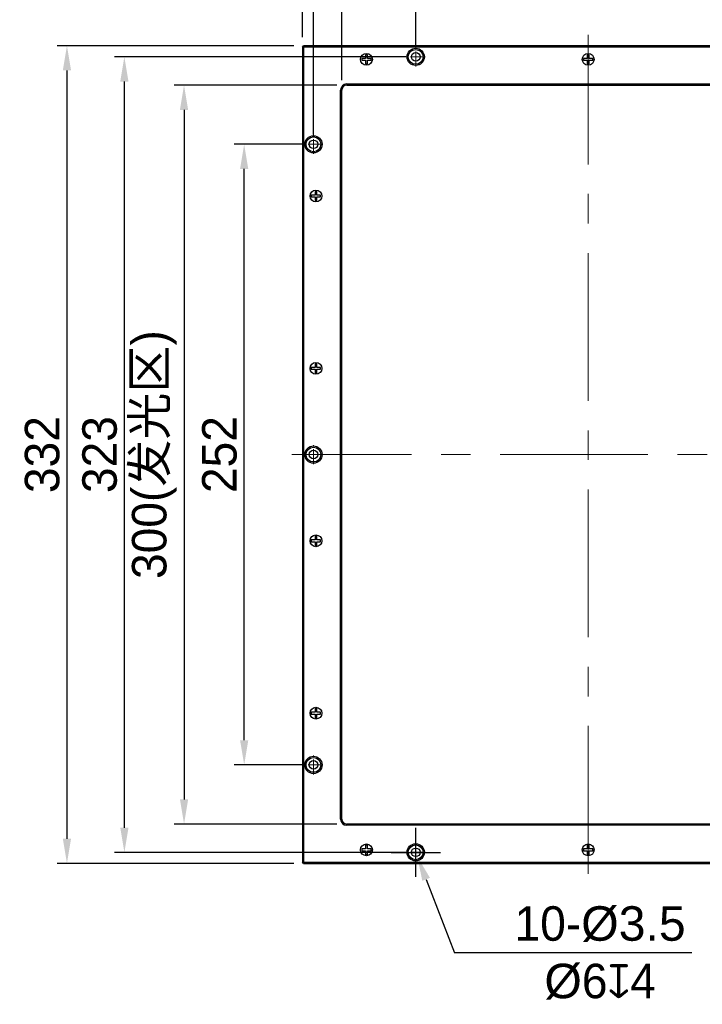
# Model space of a CAD drawing. Header units: inches. Extents: x 2991 to 3156, y -1281 to -1125.
# Tile 1 of 6: x 2991 to 3060, y -1281 to -1181. Entities that reach past the tile are written whole.
import ezdxf

# ---------------------------------------------------------------- set-up
doc = ezdxf.new("R2010")
doc.units = ezdxf.units.IN
doc.header["$LTSCALE"] = 3
doc.header["$MEASUREMENT"] = 0
doc.header["$PDSIZE"] = -5
doc.linetypes.add('CENTERX2', pattern=[4, 2.5, -0.5, 0.5, -0.5])
doc.layers.get('Defpoints').update_dxf_attribs({"lineweight": 18})
for name, color, linetype, lineweight in [('中心线', 1, 'CENTERX2', 20), ('标注', 3, 'Continuous', 25), ('粗实线', 7, 'Continuous', 30)]:
    doc.layers.add(name, color=color, linetype=linetype, lineweight=lineweight)
doc.styles.get("Standard").update_dxf_attribs({"font": '兰亭黑 GBK.TTF'})
doc.dimstyles.new('CST Standard', dxfattribs={"dimtxt": 3.5, "dimasz": 2.5, "dimexe": 1, "dimexo": 1, "dimgap": 0.6, "dimtad": 1, "dimtoh": 1, "dimdsep": 46, "dimtxsty": 'Standard', "dimcen": -2.5, "dimdle": 5, "dimadec": 1, "dimazin": 2, "dimtfac": 1, "dimtofl": 0, "dimtmove": 0, "dimatfit": 0, "dimfxl": 1, "dimtolj": 1, "dimarcsym": 0})

# ---------------------------------------------------------------- blocks, each defined once
blk = doc.blocks.new('*X0')
at = {"layer": 'Defpoints', "color": 0}
for p in [(3013.714, -1193.433), (3020.744, -1193.433), (3020.744, -1256.433)]:
    blk.add_point(p, dxfattribs=at)
at = {"layer": '标注', "color": 0, "linetype": 'Continuous', "lineweight": -2, "ltscale": 3}
for p, q in [((3019.744, -1193.433), (3012.714, -1193.433)), ((3019.744, -1256.433), (3012.714, -1256.433))]:
    blk.add_line(p, q, dxfattribs=at)
at = {"layer": '标注', "color": 9, "linetype": 'Continuous', "lineweight": -2, "ltscale": 3}
blk.add_line((3013.714, -1253.933), (3013.714, -1195.933), dxfattribs=at)
at = {"layer": '标注', "color": 9}
for points in [[(3014.131, -1195.933), (3013.297, -1195.933), (3013.714, -1193.433)], [(3013.297, -1253.933), (3014.131, -1253.933), (3013.714, -1256.433)]]:
    blk.add_solid(points, dxfattribs=at)
at = {"layer": '标注', "color": 7, "ltscale": 3, "insert": (3011.217, -1224.933), "char_height": 3.5, "attachment_point": 5, "rotation": 90}
blk.add_mtext('\\A1;252', dxfattribs=at)
blk = doc.blocks.new('*X1')
at = {"layer": 'Defpoints', "color": 0}
for p in [(3001.556, -1184.558), (3031.119, -1184.558), (3031.119, -1265.308)]:
    blk.add_point(p, dxfattribs=at)
at = {"layer": '标注', "color": 0, "linetype": 'Continuous', "lineweight": -2, "ltscale": 3}
for p, q in [((3030.119, -1184.558), (3000.556, -1184.558)), ((3030.119, -1265.308), (3000.556, -1265.308))]:
    blk.add_line(p, q, dxfattribs=at)
at = {"layer": '标注', "color": 9, "linetype": 'Continuous', "lineweight": -2, "ltscale": 3}
blk.add_line((3001.556, -1262.808), (3001.556, -1187.058), dxfattribs=at)
at = {"layer": '标注', "color": 9}
for points in [[(3001.973, -1187.058), (3001.14, -1187.058), (3001.556, -1184.558)], [(3001.14, -1262.808), (3001.973, -1262.808), (3001.556, -1265.308)]]:
    blk.add_solid(points, dxfattribs=at)
at = {"layer": '标注', "color": 7, "ltscale": 3, "insert": (2999.06, -1224.933), "char_height": 3.5, "attachment_point": 5, "rotation": 90}
blk.add_mtext('\\A1;323', dxfattribs=at)
blk = doc.blocks.new('*X2')
at = {"layer": 'Defpoints', "color": 0}
for p in [(3024.119, -1187.433), (3007.611, -1262.433), (3024.119, -1262.433)]:
    blk.add_point(p, dxfattribs=at)
at = {"layer": '标注', "color": 0, "linetype": 'Continuous', "lineweight": -2, "ltscale": 3}
for p, q in [((3023.119, -1187.433), (3006.611, -1187.433)), ((3023.119, -1262.433), (3006.611, -1262.433))]:
    blk.add_line(p, q, dxfattribs=at)
at = {"layer": '标注', "color": 9, "linetype": 'Continuous', "lineweight": -2, "ltscale": 3}
blk.add_line((3007.611, -1189.933), (3007.611, -1259.933), dxfattribs=at)
at = {"layer": '标注', "color": 9}
for points in [[(3008.028, -1189.933), (3007.194, -1189.933), (3007.611, -1187.433)], [(3007.194, -1259.933), (3008.028, -1259.933), (3007.611, -1262.433)]]:
    blk.add_solid(points, dxfattribs=at)
at = {"layer": '标注', "color": 7, "ltscale": 3, "insert": (3004.601, -1224.933), "char_height": 3.5, "attachment_point": 5, "rotation": 90}
blk.add_mtext('\\A1;300(发光区)', dxfattribs=at)
blk = doc.blocks.new('*X3')
at = {"layer": 'Defpoints', "color": 0}
for p in [(3031.119, -1178.391), (3031.119, -1184.558), (3066.119, -1184.558)]:
    blk.add_point(p, dxfattribs=at)
at = {"layer": '标注', "color": 0, "linetype": 'Continuous', "lineweight": -2, "ltscale": 3}
for p, q in [((3031.119, -1183.558), (3031.119, -1177.391)), ((3066.119, -1183.558), (3066.119, -1177.391))]:
    blk.add_line(p, q, dxfattribs=at)
at = {"layer": '标注', "color": 9, "linetype": 'Continuous', "lineweight": -2, "ltscale": 3}
blk.add_line((3063.619, -1178.391), (3033.619, -1178.391), dxfattribs=at)
at = {"layer": '标注', "color": 9}
for points in [[(3033.619, -1177.974), (3033.619, -1178.807), (3031.119, -1178.391)], [(3063.619, -1178.807), (3063.619, -1177.974), (3066.119, -1178.391)]]:
    blk.add_solid(points, dxfattribs=at)
at = {"layer": '标注', "color": 7, "ltscale": 3, "insert": (3048.414, -1175.903), "char_height": 3.5, "attachment_point": 5}
blk.add_mtext('\\A1;140', dxfattribs=at)
blk = doc.blocks.new('*X4')
at = {"layer": 'Defpoints', "color": 0}
for p in [(3076.494, -1163.021), (3020.744, -1193.433), (3076.494, -1193.433)]:
    blk.add_point(p, dxfattribs=at)
at = {"layer": '标注', "color": 0, "linetype": 'Continuous', "lineweight": -2, "ltscale": 3}
for p, q in [((3020.744, -1192.433), (3020.744, -1162.021)), ((3076.494, -1192.433), (3076.494, -1162.021))]:
    blk.add_line(p, q, dxfattribs=at)
at = {"layer": '标注', "color": 9, "linetype": 'Continuous', "lineweight": -2, "ltscale": 3}
blk.add_line((3023.244, -1163.021), (3073.994, -1163.021), dxfattribs=at)
at = {"layer": '标注', "color": 9}
for points in [[(3023.244, -1162.604), (3023.244, -1163.437), (3020.744, -1163.021)], [(3073.994, -1163.437), (3073.994, -1162.604), (3076.494, -1163.021)]]:
    blk.add_solid(points, dxfattribs=at)
at = {"layer": '标注', "color": 7, "ltscale": 3, "insert": (3048.619, -1160.524), "char_height": 3.5, "attachment_point": 5}
blk.add_mtext('\\A1;223', dxfattribs=at)
blk = doc.blocks.new('*X5')
at = {"layer": 'Defpoints', "color": 0}
for p in [(3073.619, -1171.681), (3023.619, -1187.933), (3073.619, -1187.933)]:
    blk.add_point(p, dxfattribs=at)
at = {"layer": '标注', "color": 0, "linetype": 'Continuous', "lineweight": -2, "ltscale": 3}
for p, q in [((3023.619, -1186.933), (3023.619, -1170.681)), ((3073.619, -1186.933), (3073.619, -1170.681))]:
    blk.add_line(p, q, dxfattribs=at)
at = {"layer": '标注', "color": 9, "linetype": 'Continuous', "lineweight": -2, "ltscale": 3}
blk.add_line((3026.119, -1171.681), (3071.119, -1171.681), dxfattribs=at)
at = {"layer": '标注', "color": 9}
for points in [[(3026.119, -1171.264), (3026.119, -1172.098), (3023.619, -1171.681)], [(3071.119, -1172.098), (3071.119, -1171.264), (3073.619, -1171.681)]]:
    blk.add_solid(points, dxfattribs=at)
at = {"layer": '标注', "color": 7, "ltscale": 3, "insert": (3048.619, -1168.671), "char_height": 3.5, "attachment_point": 5}
blk.add_mtext('\\A1;200(发光区)', dxfattribs=at)
blk = doc.blocks.new('*X7')
at = {"layer": 'Defpoints', "color": 0}
for p in [(3077.619, -1157.866), (3019.619, -1183.558), (3077.619, -1183.558)]:
    blk.add_point(p, dxfattribs=at)
at = {"layer": '标注', "color": 0, "linetype": 'Continuous', "lineweight": -2, "ltscale": 3}
for p, q in [((3019.619, -1182.558), (3019.619, -1156.866)), ((3077.619, -1182.558), (3077.619, -1156.866))]:
    blk.add_line(p, q, dxfattribs=at)
at = {"layer": '标注', "color": 9, "linetype": 'Continuous', "lineweight": -2, "ltscale": 3}
blk.add_line((3022.119, -1157.866), (3075.119, -1157.866), dxfattribs=at)
at = {"layer": '标注', "color": 9}
for points in [[(3022.119, -1157.449), (3022.119, -1158.282), (3019.619, -1157.866)], [(3075.119, -1158.282), (3075.119, -1157.449), (3077.619, -1157.866)]]:
    blk.add_solid(points, dxfattribs=at)
at = {"layer": '标注', "color": 7, "ltscale": 3, "insert": (3048.619, -1155.369), "char_height": 3.5, "attachment_point": 5}
blk.add_mtext('\\A1;232', dxfattribs=at)
blk = doc.blocks.new('*X8')
at = {"layer": 'Defpoints', "color": 0}
for p in [(3019.744, -1183.433), (2995.729, -1266.433), (3019.744, -1266.433)]:
    blk.add_point(p, dxfattribs=at)
at = {"layer": '标注', "color": 0, "linetype": 'Continuous', "lineweight": -2, "ltscale": 3}
for p, q in [((3018.744, -1183.433), (2994.729, -1183.433)), ((3018.744, -1266.433), (2994.729, -1266.433))]:
    blk.add_line(p, q, dxfattribs=at)
at = {"layer": '标注', "color": 9, "linetype": 'Continuous', "lineweight": -2, "ltscale": 3}
blk.add_line((2995.729, -1185.933), (2995.729, -1263.933), dxfattribs=at)
at = {"layer": '标注', "color": 9}
for points in [[(2996.146, -1185.933), (2995.312, -1185.933), (2995.729, -1183.433)], [(2995.312, -1263.933), (2996.146, -1263.933), (2995.729, -1266.433)]]:
    blk.add_solid(points, dxfattribs=at)
at = {"layer": '标注', "color": 7, "ltscale": 3, "insert": (2993.232, -1224.933), "char_height": 3.5, "attachment_point": 5, "rotation": 90}
blk.add_mtext('\\A1;332', dxfattribs=at)
blk = doc.blocks.new('*X16')
at = {"layer": 'Defpoints', "color": 0}
for p in [(3030.962, -1264.899), (3031.276, -1265.716)]:
    blk.add_point(p, dxfattribs=at)
at = {"layer": '标注', "color": 0, "linetype": 'Continuous', "ltscale": 3}
for p, q in [((3031.119, -1267.808), (3031.119, -1262.808)), ((3028.619, -1265.308), (3033.619, -1265.308))]:
    blk.add_line(p, q, dxfattribs=at)
at = {"layer": '标注', "color": 9, "linetype": 'Continuous', "lineweight": -2, "ltscale": 3}
for p in [(3032.175, -1268.049), (3059.136, -1275.516)]:
    blk.add_line(p, (3035.05, -1275.516), dxfattribs=at)
at = {"layer": '标注', "color": 9}
blk.add_solid([(3032.563, -1267.899), (3031.786, -1268.199), (3031.276, -1265.716)], dxfattribs=at)
at = {"layer": '标注', "color": 7, "ltscale": 3, "insert": (3049.829, -1275.516), "char_height": 3.5, "attachment_point": 5}
blk.add_mtext('\\A1;10-{\\A1;\\fArial|b0|i0|c134|p34;%%C3.5\\P%%C\\fFZLanTingHei-R-GBK|b0|i0|c134|p2;6\\fGDT|b1|i0|c0|p2;x\\fFZLanTingHei-R-GBK|b0|i0|c134|p2;4}', dxfattribs=at)

msp = doc.modelspace()

# ---------------------------------------------------------------- linework, layer by layer
at = {"layer": '中心线', "color": 0, "ltscale": 2}
for p, q in [((3048.6191, -1267.4767), (3048.6191, -1182.3347)), ((3078.6883, -1224.9328), (3018.5454, -1224.9328))]:
    msp.add_line(p, q, dxfattribs=at)
at = {"layer": '中心线', "color": 0, "ltscale": 0.2}
for p, q in [((3031.1191, -1185.5203), (3031.1191, -1183.5953)), ((3048.6191, -1185.4678), (3048.6191, -1184.1478)), ((3032.0816, -1184.5578), (3030.1566, -1184.5578)), ((3021.7066, -1193.4328), (3019.7816, -1193.4328)), ((3020.7441, -1194.3953), (3020.7441, -1192.4703)), ((3020.7441, -1225.8953), (3020.7441, -1223.9703)), ((3021.7066, -1224.9328), (3019.7816, -1224.9328)), ((3020.7441, -1257.3953), (3020.7441, -1255.4703)), ((3021.7066, -1256.4328), (3019.7816, -1256.4328)), ((3031.1191, -1266.2703), (3031.1191, -1264.3453)), ((3048.6191, -1265.7178), (3048.6191, -1264.3978)), ((3032.0816, -1265.3078), (3030.1566, -1265.3078))]:
    msp.add_line(p, q, dxfattribs=at)
at = {"layer": '粗实线', "color": 0}
for p, q in [((3019.6191, -1183.5578), (3019.7441, -1183.4328)), ((3077.4941, -1183.4328), (3019.7441, -1183.4328)), ((3019.6191, -1183.5578), (3019.6191, -1266.3078)), ((3019.6816, -1183.4953), (3019.7441, -1183.5578)), ((3019.7441, -1183.5578), (3019.7441, -1266.3078)), ((3077.4941, -1183.5578), (3019.7441, -1183.5578)), ((3026.0264, -1184.34), (3026.0264, -1184.715)), ((3026.2119, -1184.34), (3026.0264, -1184.34)), ((3026.2119, -1184.715), (3026.2119, -1184.34)), ((3048.5264, -1184.34), (3048.5264, -1184.715)), ((3048.7119, -1184.34), (3048.5264, -1184.34)), ((3048.7119, -1184.715), (3048.7119, -1184.34)), ((3025.6514, -1184.715), (3025.6514, -1184.9006)), ((3026.0264, -1184.715), (3025.6514, -1184.715)), ((3025.6514, -1184.9006), (3026.0264, -1184.9006)), ((3026.0264, -1184.9006), (3026.0264, -1185.2756)), ((3026.0264, -1185.2756), (3026.2119, -1185.2756)), ((3026.5869, -1184.715), (3026.2119, -1184.715)), ((3026.2119, -1185.2756), (3026.2119, -1184.9006)), ((3026.2119, -1184.9006), (3026.5869, -1184.9006)), ((3026.5869, -1184.9006), (3026.5869, -1184.715)), ((3048.1514, -1184.715), (3048.1514, -1184.9006)), ((3048.5264, -1184.715), (3048.1514, -1184.715)), ((3048.1514, -1184.9006), (3048.5264, -1184.9006)), ((3048.5264, -1184.9006), (3048.5264, -1185.2756)), ((3048.5264, -1185.2756), (3048.7119, -1185.2756)), ((3049.0869, -1184.715), (3048.7119, -1184.715)), ((3048.7119, -1185.2756), (3048.7119, -1184.9006)), ((3048.7119, -1184.9006), (3049.0869, -1184.9006)), ((3049.0869, -1184.9006), (3049.0869, -1184.715)), ((3024.1191, -1187.3078), (3024.1191, -1187.4328)), ((3024.1191, -1187.3078), (3073.1191, -1187.3078)), ((3024.1191, -1187.4328), (3073.1191, -1187.4328)), ((3023.4941, -1261.9328), (3023.4941, -1187.9328)), ((3023.4941, -1187.9328), (3023.6191, -1187.9328)), ((3023.6191, -1261.9328), (3023.6191, -1187.9328)), ((3021.0869, -1198.215), (3020.9014, -1198.215)), ((3020.9014, -1198.215), (3020.9014, -1198.59)), ((3021.0869, -1198.59), (3021.0869, -1198.215)), ((3020.9014, -1198.59), (3020.5264, -1198.59)), ((3020.5264, -1198.59), (3020.5264, -1198.7756)), ((3020.5264, -1198.7756), (3020.9014, -1198.7756)), ((3020.9014, -1198.7756), (3020.9014, -1199.1506)), ((3020.9014, -1199.1506), (3021.0869, -1199.1506)), ((3021.4619, -1198.59), (3021.0869, -1198.59)), ((3021.0869, -1198.7756), (3021.4619, -1198.7756)), ((3021.0869, -1199.1506), (3021.0869, -1198.7756)), ((3021.4619, -1198.7756), (3021.4619, -1198.59)), ((3020.9014, -1216.09), (3020.5264, -1216.09)), ((3020.5264, -1216.09), (3020.5264, -1216.2756)), ((3020.5264, -1216.2756), (3020.9014, -1216.2756)), ((3021.0869, -1215.715), (3020.9014, -1215.715)), ((3020.9014, -1215.715), (3020.9014, -1216.09)), ((3020.9014, -1216.2756), (3020.9014, -1216.6506)), ((3021.0869, -1216.09), (3021.0869, -1215.715)), ((3021.4619, -1216.09), (3021.0869, -1216.09)), ((3021.0869, -1216.2756), (3021.4619, -1216.2756)), ((3021.0869, -1216.6506), (3021.0869, -1216.2756)), ((3021.4619, -1216.2756), (3021.4619, -1216.09)), ((3020.9014, -1216.6506), (3021.0869, -1216.6506)), ((3021.0869, -1233.215), (3020.9014, -1233.215)), ((3020.9014, -1233.215), (3020.9014, -1233.59)), ((3021.0869, -1233.59), (3021.0869, -1233.215)), ((3020.9014, -1233.59), (3020.5264, -1233.59)), ((3020.5264, -1233.59), (3020.5264, -1233.7756)), ((3020.5264, -1233.7756), (3020.9014, -1233.7756)), ((3020.9014, -1233.7756), (3020.9014, -1234.1506)), ((3020.9014, -1234.1506), (3021.0869, -1234.1506)), ((3021.4619, -1233.59), (3021.0869, -1233.59)), ((3021.0869, -1233.7756), (3021.4619, -1233.7756)), ((3021.0869, -1234.1506), (3021.0869, -1233.7756)), ((3021.4619, -1233.7756), (3021.4619, -1233.59)), ((3020.9014, -1251.09), (3020.5264, -1251.09)), ((3020.5264, -1251.09), (3020.5264, -1251.2756)), ((3020.5264, -1251.2756), (3020.9014, -1251.2756)), ((3021.0869, -1250.715), (3020.9014, -1250.715)), ((3020.9014, -1250.715), (3020.9014, -1251.09)), ((3020.9014, -1251.2756), (3020.9014, -1251.6506)), ((3021.0869, -1251.09), (3021.0869, -1250.715)), ((3021.4619, -1251.09), (3021.0869, -1251.09)), ((3021.0869, -1251.2756), (3021.4619, -1251.2756)), ((3021.0869, -1251.6506), (3021.0869, -1251.2756)), ((3021.4619, -1251.2756), (3021.4619, -1251.09)), ((3020.9014, -1251.6506), (3021.0869, -1251.6506)), ((3023.4941, -1261.9328), (3023.6191, -1261.9328)), ((3073.1191, -1262.4328), (3024.1191, -1262.4328)), ((3024.1191, -1262.5578), (3024.1191, -1262.4328)), ((3073.1191, -1262.5578), (3024.1191, -1262.5578)), ((3026.0264, -1264.965), (3025.6514, -1264.965)), ((3025.6514, -1264.965), (3025.6514, -1265.1506)), ((3025.6514, -1265.1506), (3026.0264, -1265.1506)), ((3026.2119, -1264.59), (3026.0264, -1264.59)), ((3026.0264, -1264.59), (3026.0264, -1264.965)), ((3026.0264, -1265.1506), (3026.0264, -1265.5256)), ((3026.2119, -1264.965), (3026.2119, -1264.59)), ((3026.5869, -1264.965), (3026.2119, -1264.965)), ((3026.2119, -1265.1506), (3026.5869, -1265.1506)), ((3026.2119, -1265.5256), (3026.2119, -1265.1506)), ((3026.5869, -1265.1506), (3026.5869, -1264.965)), ((3048.5264, -1264.965), (3048.1514, -1264.965)), ((3048.1514, -1264.965), (3048.1514, -1265.1506)), ((3048.1514, -1265.1506), (3048.5264, -1265.1506)), ((3048.7119, -1264.59), (3048.5264, -1264.59)), ((3048.5264, -1264.59), (3048.5264, -1264.965)), ((3048.5264, -1265.1506), (3048.5264, -1265.5256)), ((3048.7119, -1264.965), (3048.7119, -1264.59)), ((3049.0869, -1264.965), (3048.7119, -1264.965)), ((3048.7119, -1265.1506), (3049.0869, -1265.1506)), ((3048.7119, -1265.5256), (3048.7119, -1265.1506)), ((3049.0869, -1265.1506), (3049.0869, -1264.965)), ((3019.7441, -1266.4328), (3019.6191, -1266.3078)), ((3019.6816, -1266.3703), (3019.7441, -1266.3078)), ((3019.7441, -1266.3078), (3077.4941, -1266.3078)), ((3026.0264, -1265.5256), (3026.2119, -1265.5256)), ((3048.5264, -1265.5256), (3048.7119, -1265.5256)), ((3019.7441, -1266.4328), (3077.4941, -1266.4328))]:
    msp.add_line(p, q, dxfattribs=at)
for centre, radius in [((3026.1191, -1184.8078), 0.6), ((3026.1191, -1184.8078), 0.6), ((3031.1191, -1184.5578), 0.875), ((3031.1191, -1184.5578), 0.75), ((3031.1191, -1184.5578), 0.4375), ((3048.6191, -1184.8078), 0.6), ((3048.6191, -1184.8078), 0.6), ((3020.7441, -1193.4328), 0.875), ((3020.7441, -1193.4328), 0.75), ((3020.7441, -1193.4328), 0.4375), ((3020.9941, -1198.6828), 0.6), ((3020.9941, -1198.6828), 0.6), ((3020.9941, -1216.1828), 0.6), ((3020.9941, -1216.1828), 0.6), ((3020.7441, -1224.9328), 0.875), ((3020.7441, -1224.9328), 0.75), ((3020.7441, -1224.9328), 0.4375), ((3020.9941, -1233.6828), 0.6), ((3020.9941, -1233.6828), 0.6), ((3020.9941, -1251.1828), 0.6), ((3020.9941, -1251.1828), 0.6), ((3020.7441, -1256.4328), 0.875), ((3020.7441, -1256.4328), 0.75), ((3020.7441, -1256.4328), 0.4375), ((3026.1191, -1265.0578), 0.6), ((3026.1191, -1265.0578), 0.6), ((3031.1191, -1265.3078), 0.875), ((3031.1191, -1265.3078), 0.75), ((3031.1191, -1265.3078), 0.4375), ((3048.6191, -1265.0578), 0.6), ((3048.6191, -1265.0578), 0.6)]:
    msp.add_circle(centre, radius, dxfattribs=at)
for centre, radius, start, end in [((3026.1191, -1184.8078), 0.475, 100.000662, 101.264122), ((3026.1191, -1184.8078), 0.475, 78.735878, 79.999338), ((3048.6191, -1184.8078), 0.475, 100.000662, 101.264122), ((3048.6191, -1184.8078), 0.475, 78.735878, 79.999338), ((3026.1191, -1184.8078), 0.475, 168.735878, 169.999338), ((3026.1191, -1184.8078), 0.475, 190.000662, 191.264122), ((3026.1191, -1184.8078), 0.475, 258.735878, 259.999338), ((3026.1191, -1184.8078), 0.475, 280.000662, 281.264122), ((3026.1191, -1184.8078), 0.475, 10.000662, 11.264122), ((3026.1191, -1184.8078), 0.475, 348.735878, 349.999338), ((3048.6191, -1184.8078), 0.475, 168.735878, 169.999338), ((3048.6191, -1184.8078), 0.475, 190.000662, 191.264122), ((3048.6191, -1184.8078), 0.475, 258.735878, 259.999338), ((3048.6191, -1184.8078), 0.475, 280.000662, 281.264122), ((3048.6191, -1184.8078), 0.475, 10.000662, 11.264122), ((3048.6191, -1184.8078), 0.475, 348.735878, 349.999338), ((3024.1191, -1187.9328), 0.625, 90, 180), ((3024.1191, -1187.9328), 0.5, 90, 180), ((3020.9941, -1198.6828), 0.475, 100.000662, 101.264122), ((3020.9941, -1198.6828), 0.475, 78.735878, 79.999338), ((3020.9941, -1198.6828), 0.475, 168.735878, 169.999338), ((3020.9941, -1198.6828), 0.475, 190.000662, 191.264122), ((3020.9941, -1198.6828), 0.475, 258.735878, 259.999338), ((3020.9941, -1198.6828), 0.475, 280.000662, 281.264122), ((3020.9941, -1198.6828), 0.475, 10.000662, 11.264122), ((3020.9941, -1198.6828), 0.475, 348.735878, 349.999338), ((3020.9941, -1216.1828), 0.475, 168.735878, 169.999338), ((3020.9941, -1216.1828), 0.475, 190.000662, 191.264122), ((3020.9941, -1216.1828), 0.475, 100.000662, 101.264122), ((3020.9941, -1216.1828), 0.475, 78.735878, 79.999338), ((3020.9941, -1216.1828), 0.475, 10.000662, 11.264122), ((3020.9941, -1216.1828), 0.475, 348.735878, 349.999338), ((3020.9941, -1216.1828), 0.475, 258.735878, 259.999338), ((3020.9941, -1216.1828), 0.475, 280.000662, 281.264122), ((3020.9941, -1233.6828), 0.475, 100.000662, 101.264122), ((3020.9941, -1233.6828), 0.475, 78.735878, 79.999338), ((3020.9941, -1233.6828), 0.475, 168.735878, 169.999338), ((3020.9941, -1233.6828), 0.475, 190.000662, 191.264122), ((3020.9941, -1233.6828), 0.475, 258.735878, 259.999338), ((3020.9941, -1233.6828), 0.475, 280.000662, 281.264122), ((3020.9941, -1233.6828), 0.475, 10.000662, 11.264122), ((3020.9941, -1233.6828), 0.475, 348.735878, 349.999338), ((3020.9941, -1251.1828), 0.475, 168.735878, 169.999338), ((3020.9941, -1251.1828), 0.475, 190.000662, 191.264122), ((3020.9941, -1251.1828), 0.475, 100.000662, 101.264122), ((3020.9941, -1251.1828), 0.475, 78.735878, 79.999338), ((3020.9941, -1251.1828), 0.475, 10.000662, 11.264122), ((3020.9941, -1251.1828), 0.475, 348.735878, 349.999338), ((3020.9941, -1251.1828), 0.475, 258.735878, 259.999338), ((3020.9941, -1251.1828), 0.475, 280.000662, 281.264122), ((3024.1191, -1261.9328), 0.625, 180, 270), ((3024.1191, -1261.9328), 0.5, 180, 270), ((3026.1191, -1265.0578), 0.475, 168.735878, 169.999338), ((3026.1191, -1265.0578), 0.475, 190.000662, 191.264122), ((3026.1191, -1265.0578), 0.475, 100.000662, 101.264122), ((3026.1191, -1265.0578), 0.475, 78.735878, 79.999338), ((3026.1191, -1265.0578), 0.475, 10.000662, 11.264122), ((3026.1191, -1265.0578), 0.475, 348.735878, 349.999338), ((3048.6191, -1265.0578), 0.475, 168.735878, 169.999338), ((3048.6191, -1265.0578), 0.475, 190.000662, 191.264122), ((3048.6191, -1265.0578), 0.475, 100.000662, 101.264122), ((3048.6191, -1265.0578), 0.475, 78.735878, 79.999338), ((3048.6191, -1265.0578), 0.475, 10.000662, 11.264122), ((3048.6191, -1265.0578), 0.475, 348.735878, 349.999338), ((3026.1191, -1265.0578), 0.475, 258.735878, 259.999338), ((3026.1191, -1265.0578), 0.475, 280.000662, 281.264122), ((3048.6191, -1265.0578), 0.475, 258.735878, 259.999338), ((3048.6191, -1265.0578), 0.475, 280.000662, 281.264122)]:
    msp.add_arc(centre, radius, start, end, dxfattribs=at)

# ---------------------------------------------------------------- dimensions: what is measured, and where the dimension line sits
at = {"layer": '标注', "color": 0, "ltscale": 3}
for base, p1, p2, picture, middle in [((3077.6191, -1157.8656), (3019.6191, -1183.5578), (3077.6191, -1183.5578), '*X7', (3048.6191, -1157.8656)), ((3076.4941, -1163.0206), (3020.7441, -1193.4328), (3076.4941, -1193.4328), '*X4', (3048.6191, -1163.0206)), ((3031.1191, -1178.3907), (3066.1191, -1184.5578), (3031.1191, -1184.5578), '*X3', (3048.4138, -1178.3907))]:
    dim = msp.add_linear_dim(base=base, p1=p1, p2=p2, dimstyle='CST Standard', override={"dimlfac": 4, "dimsah": 1, "dimclrd": 9, "dimclrt": 7, "dimtzin": 0}, dxfattribs=at)
    dim.commit()
    dim.dimension.update_dxf_attribs({"geometry": picture, "text_midpoint": middle, "dimtype": 160})
dim = msp.add_linear_dim(base=(3073.6191, -1171.6811), p1=(3023.6191, -1187.9328), p2=(3073.6191, -1187.9328), text='<>(发光区)', dimstyle='CST Standard', override={"dimlfac": 4, "dimsah": 1, "dimclrd": 9, "dimclrt": 7, "dimtzin": 0}, dxfattribs=at)
dim.commit()
dim.dimension.update_dxf_attribs({"geometry": '*X5', "text_midpoint": (3048.6191, -1168.6714)})
for base, p1, p2, angle, picture, middle in [((2995.7289, -1266.4328), (3019.7441, -1183.4328), (3019.7441, -1266.4328), 270, '*X8', (2995.7289, -1224.9328)), ((3001.5565, -1184.5578), (3031.1191, -1265.3078), (3031.1191, -1184.5578), 90, '*X1', (3001.5565, -1224.9328)), ((3013.7139, -1193.4328), (3020.7441, -1256.4328), (3020.7441, -1193.4328), 90, '*X0', (3013.7139, -1224.9328))]:
    dim = msp.add_linear_dim(base=base, p1=p1, p2=p2, angle=angle, dimstyle='CST Standard', override={"dimlfac": 4, "dimsah": 1, "dimclrd": 9, "dimclrt": 7, "dimtzin": 0}, dxfattribs=at)
    dim.commit()
    dim.dimension.update_dxf_attribs({"geometry": picture, "text_midpoint": middle, "dimtype": 160})
dim = msp.add_linear_dim(base=(3007.611, -1262.4328), p1=(3024.1191, -1187.4328), p2=(3024.1191, -1262.4328), angle=270, text='<>(发光区)', dimstyle='CST Standard', override={"dimlfac": 4, "dimsah": 1, "dimclrd": 9, "dimclrt": 7, "dimtzin": 0}, dxfattribs=at)
dim.commit()
dim.dimension.update_dxf_attribs({"geometry": '*X2', "text_midpoint": (3007.611, -1224.9328), "dimtype": 160})
dim = msp.add_diameter_dim_2p(p1=(3030.9619, -1264.8995), p2=(3031.2763, -1265.7161), text='10-{\\A1;\\fArial|b0|i0|c134|p34;<>\\X%%C\\fFZLanTingHei-R-GBK|b0|i0|c134|p2;6\\fGDT|b1|i0|c0|p2;x\\fFZLanTingHei-R-GBK|b0|i0|c134|p2;4}', dimstyle='CST Standard', override={"dimlfac": 4, "dimpost": '%%C<>', "dimtxsty": 'Standard', "dimsah": 1, "dimclrd": 9, "dimclrt": 7, "dimtzin": 0}, dxfattribs=at)
dim.commit()
dim.dimension.update_dxf_attribs({"geometry": '*X16', "text_midpoint": (3049.8287, -1275.5163), "dimtype": 163})

doc.saveas('drawing.dxf')
